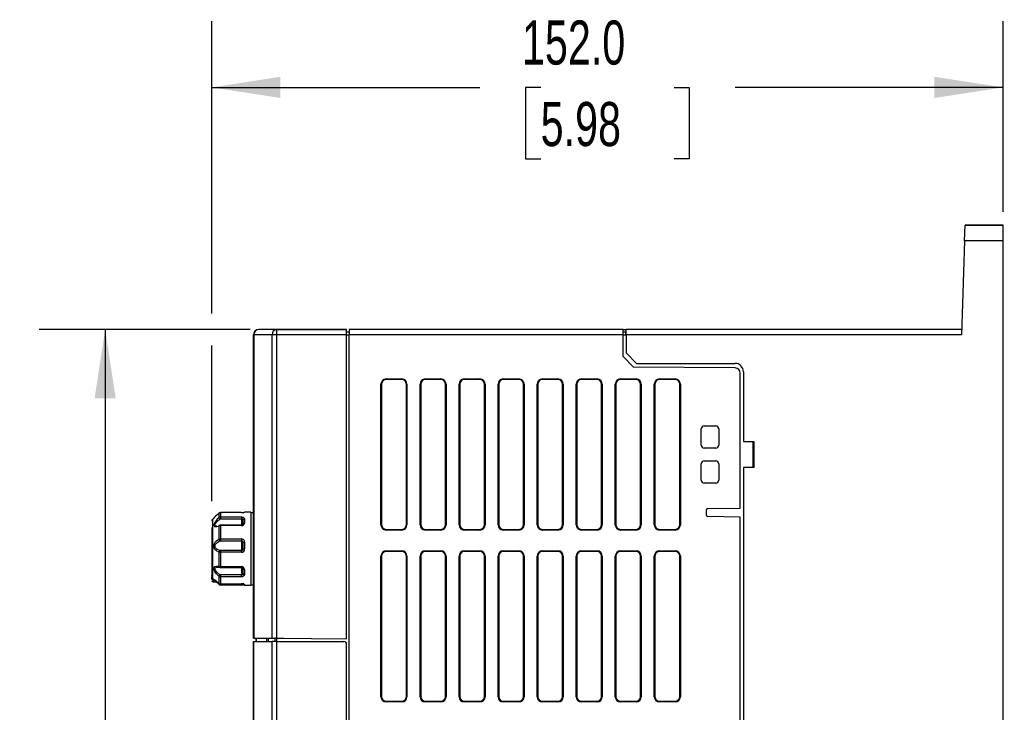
# Model space of a CAD drawing. Header units: millimetres. Extents: x 0 to 1118, y 0 to 864.
# Tile 7 of 21: x 448 to 637, y 330 to 463. Entities that reach past the tile are written whole.
import ezdxf

# ---------------------------------------------------------------- set-up
doc = ezdxf.new("R2010")
doc.units = ezdxf.units.MM
doc.header["$LTSCALE"] = 4
doc.layers.add('DIMENSIONS', color=140, linetype='Continuous', lineweight=25)
doc.styles.add('SLDTEXTSTYLE0', font='TXT', dxfattribs={"width": 0.7})
doc.dimstyles.new('SLDDIMSTYLE0', dxfattribs={"dimtxt": 8.632031, "dimasz": 13.208, "dimexe": 0, "dimexo": 0.0625, "dimgap": 2.158008, "dimtad": 0, "dimtih": 1, "dimtoh": 1, "dimrnd": 1e-09, "dimzin": 4, "dimdsep": 46, "dimtxsty": 'SLDTEXTSTYLE0', "dimsah": 1, "dimcen": 0.09, "dimadec": 0, "dimazin": 1, "dimtfac": 1, "dimtofl": 0, "dimtmove": 0, "dimatfit": 3, "dimfxl": 0, "dimfrac": 2, "dimtolj": 1, "dimtzin": 12, "dimarcsym": 0})

# ---------------------------------------------------------------- blocks, each defined once
blk = doc.blocks.new('_D_13')
at = {"layer": 'DIMENSIONS'}
for p, q in [((641.56, 423.23), (677.15, 423.23)), ((664.45, 423.23), (664.45, 318.88)), ((651.62, 303.23), (648.73, 303.23)), ((648.73, 303.23), (648.73, 289.51)), ((677.28, 303.23), (680.17, 303.23)), ((680.17, 303.23), (680.17, 289.51)), ((648.73, 289.51), (651.62, 289.51)), ((680.17, 289.51), (677.28, 289.51)), ((664.45, 183.23), (664.45, 287.58)), ((641.56, 183.23), (677.15, 183.23))]:
    blk.add_line(p, q, dxfattribs=at)
for points in [[(664.45, 423.23), (662.42, 410.02), (666.48, 410.02)], [(664.45, 183.23), (666.48, 196.44), (662.42, 196.44)]]:
    blk.add_solid(points, dxfattribs=at)
at = {"layer": 'DIMENSIONS', "char_height": 8.467, "attachment_point": 1, "style": 'SLDTEXTSTYLE0'}
for s, insert in [('240.0', (648.03, 316.08)), ('9.45', (651.62, 300.43))]:
    blk.add_mtext(s, dxfattribs=dict(at, insert=insert))
blk = doc.blocks.new('_D_14')
at = {"layer": 'DIMENSIONS'}
for p, q in [((484.48, 406.28), (484.48, 462.41)), ((636.48, 425.81), (636.48, 462.41)), ((484.48, 449.71), (535.96, 449.71)), ((547.65, 449.71), (544.75, 449.71)), ((544.75, 449.71), (544.75, 435.99)), ((573.3, 449.71), (576.2, 449.71)), ((576.2, 449.71), (576.2, 435.99)), ((636.48, 449.71), (585, 449.71)), ((544.75, 435.99), (547.65, 435.99)), ((576.2, 435.99), (573.3, 435.99)), ((484.48, 370.26), (484.48, 400.18))]:
    blk.add_line(p, q, dxfattribs=at)
for points in [[(484.48, 449.71), (497.68, 447.68), (497.68, 451.75)], [(636.48, 449.71), (623.27, 451.75), (623.27, 447.68)]]:
    blk.add_solid(points, dxfattribs=at)
at = {"layer": 'DIMENSIONS', "char_height": 8.467, "attachment_point": 1, "style": 'SLDTEXTSTYLE0'}
for s, insert in [('152.0', (544.06, 462.56)), ('5.98', (547.65, 446.91))]:
    blk.add_mtext(s, dxfattribs=dict(at, insert=insert))
blk = doc.blocks.new('_D_15')
at = {"layer": 'DIMENSIONS'}
for p, q in [((491.85, 403.23), (451.31, 403.23)), ((464.01, 403.23), (464.01, 308.88)), ((451.18, 293.23), (448.28, 293.23)), ((448.28, 293.23), (448.28, 279.51)), ((476.83, 293.23), (479.73, 293.23)), ((479.73, 293.23), (479.73, 279.51)), ((448.28, 279.51), (451.18, 279.51)), ((479.73, 279.51), (476.83, 279.51)), ((464.01, 183.23), (464.01, 277.58)), ((505.8, 183.23), (451.31, 183.23))]:
    blk.add_line(p, q, dxfattribs=at)
for points in [[(464.01, 403.23), (461.98, 390.02), (466.04, 390.02)], [(464.01, 183.23), (466.04, 196.44), (461.98, 196.44)]]:
    blk.add_solid(points, dxfattribs=at)
at = {"layer": 'DIMENSIONS', "char_height": 8.467, "attachment_point": 1, "style": 'SLDTEXTSTYLE0'}
for s, insert in [('220.0', (447.59, 306.08)), ('8.66', (451.18, 290.43))]:
    blk.add_mtext(s, dxfattribs=dict(at, insert=insert))

msp = doc.modelspace()

# ---------------------------------------------------------------- linework, layer by layer
for p, q in [((629.07, 420.231), (629.175, 423.231)), ((636.477, 423.231), (629.175, 423.231)), ((629.175, 423.231), (629.53, 423.231)), ((629.53, 423.231), (636.177, 423.231)), ((636.177, 423.231), (636.477, 423.231)), ((636.477, 420.231), (636.477, 423.231)), ((629.07, 420.231), (628.442, 402.231)), ((636.477, 420.231), (629.07, 420.231)), ((636.477, 188.231), (636.477, 420.231)), ((495.189, 403.231), (493.477, 403.231)), ((496.927, 403.231), (495.189, 403.231)), ((510.377, 403.231), (496.927, 403.231)), ((497.041, 403.231), (510.377, 403.231)), ((510.377, 402.231), (510.377, 403.231)), ((563.477, 403.231), (510.877, 403.231)), ((510.877, 403.231), (510.877, 402.231)), ((563.477, 402.231), (563.477, 403.231)), ((563.477, 403.231), (564.076, 403.231)), ((564.077, 402.231), (564.077, 403.231)), ((628.477, 403.231), (564.077, 403.231)), ((492.477, 402.231), (492.573, 402.231)), ((492.477, 343.991), (492.477, 402.231)), ((496.094, 402.231), (492.573, 402.231)), ((492.573, 402.231), (492.573, 343.991)), ((496.918, 402.231), (496.094, 402.231)), ((496.094, 343.96), (496.094, 402.231)), ((496.918, 402.231), (496.918, 343.953)), ((510.377, 402.231), (496.918, 402.231)), ((510.877, 402.731), (510.377, 402.731)), ((510.377, 343.835), (510.377, 402.231)), ((510.377, 402.231), (510.877, 402.231)), ((510.877, 196.231), (510.877, 402.231)), ((563.477, 402.231), (510.877, 402.231)), ((563.977, 402.731), (563.477, 402.731)), ((563.477, 398.035), (563.477, 402.231)), ((563.477, 402.231), (564.077, 402.231)), ((563.977, 402.231), (563.977, 402.731)), ((564.077, 402.231), (564.077, 398.731)), ((628.442, 402.231), (564.077, 402.231)), ((565.477, 396.018), (563.477, 398.035)), ((564.077, 398.731), (566.077, 396.731)), ((584.986, 395.847), (565.477, 396.018)), ((566.077, 396.731), (584.977, 396.731)), ((517.977, 393.731), (520.977, 393.731)), ((517.977, 393.731), (517.977, 393.604)), ((520.977, 393.604), (517.977, 393.604)), ((520.977, 393.604), (520.977, 393.731)), ((525.477, 393.731), (528.477, 393.731)), ((525.477, 393.731), (525.477, 393.604)), ((528.477, 393.604), (525.477, 393.604)), ((528.477, 393.604), (528.477, 393.731)), ((532.977, 393.731), (535.977, 393.731)), ((532.977, 393.731), (532.977, 393.604)), ((535.977, 393.604), (532.977, 393.604)), ((535.977, 393.604), (535.977, 393.731)), ((540.477, 393.731), (543.477, 393.731)), ((540.477, 393.731), (540.477, 393.604)), ((543.477, 393.604), (540.477, 393.604)), ((543.477, 393.604), (543.477, 393.731)), ((547.977, 393.731), (550.977, 393.731)), ((547.977, 393.731), (547.977, 393.604)), ((550.977, 393.604), (547.977, 393.604)), ((550.977, 393.604), (550.977, 393.731)), ((555.477, 393.731), (558.477, 393.731)), ((555.477, 393.731), (555.477, 393.604)), ((558.477, 393.604), (555.477, 393.604)), ((558.477, 393.604), (558.477, 393.731)), ((562.977, 393.731), (565.977, 393.731)), ((562.977, 393.731), (562.977, 393.604)), ((565.977, 393.604), (562.977, 393.604)), ((565.977, 393.604), (565.977, 393.731)), ((570.477, 393.731), (573.477, 393.731)), ((570.477, 393.731), (570.477, 393.604)), ((573.477, 393.604), (570.477, 393.604)), ((573.477, 393.604), (573.477, 393.731)), ((585.977, 368.944), (585.977, 394.847)), ((586.577, 395.131), (586.577, 381.731)), ((516.977, 365.731), (516.977, 392.731)), ((517.104, 392.731), (516.977, 392.731)), ((517.104, 392.731), (517.104, 365.731)), ((521.977, 392.731), (521.85, 392.731)), ((521.85, 365.731), (521.85, 392.731)), ((521.977, 392.731), (521.977, 365.731)), ((524.477, 365.731), (524.477, 392.731)), ((524.604, 392.731), (524.477, 392.731)), ((524.604, 392.731), (524.604, 365.731)), ((529.477, 392.731), (529.35, 392.731)), ((529.35, 365.731), (529.35, 392.731)), ((529.477, 392.731), (529.477, 365.731)), ((531.977, 365.731), (531.977, 392.731)), ((532.104, 392.731), (531.977, 392.731)), ((532.104, 392.731), (532.104, 365.731)), ((536.977, 392.731), (536.85, 392.731)), ((536.85, 365.731), (536.85, 392.731)), ((536.977, 392.731), (536.977, 365.731)), ((539.477, 365.731), (539.477, 392.731)), ((539.604, 392.731), (539.477, 392.731)), ((539.604, 392.731), (539.604, 365.731)), ((544.477, 392.731), (544.35, 392.731)), ((544.35, 365.731), (544.35, 392.731)), ((544.477, 392.731), (544.477, 365.731)), ((546.977, 365.731), (546.977, 392.731)), ((547.104, 392.731), (546.977, 392.731)), ((547.104, 392.731), (547.104, 365.731)), ((551.977, 392.731), (551.85, 392.731)), ((551.85, 365.731), (551.85, 392.731)), ((551.977, 392.731), (551.977, 365.731)), ((554.477, 365.731), (554.477, 392.731)), ((554.604, 392.731), (554.477, 392.731)), ((554.604, 392.731), (554.604, 365.731)), ((559.477, 392.731), (559.35, 392.731)), ((559.35, 365.731), (559.35, 392.731)), ((559.477, 392.731), (559.477, 365.731)), ((561.977, 365.731), (561.977, 392.731)), ((562.104, 392.731), (561.977, 392.731)), ((562.104, 392.731), (562.104, 365.731)), ((566.977, 392.731), (566.85, 392.731)), ((566.85, 365.731), (566.85, 392.731)), ((566.977, 392.731), (566.977, 365.731)), ((569.477, 365.731), (569.477, 392.731)), ((569.604, 392.731), (569.477, 392.731)), ((569.604, 392.731), (569.604, 365.731)), ((574.477, 392.731), (574.35, 392.731)), ((574.35, 365.731), (574.35, 392.731)), ((574.477, 392.731), (574.477, 365.731)), ((578.489, 381.031), (578.489, 384.131)), ((578.489, 384.131), (578.494, 384.131)), ((578.494, 381.031), (578.494, 384.131)), ((579.077, 384.718), (581.277, 384.718)), ((579.077, 384.714), (579.077, 384.718)), ((579.077, 384.714), (581.277, 384.714)), ((581.277, 384.718), (581.277, 384.714)), ((581.86, 384.131), (581.864, 384.131)), ((581.86, 384.131), (581.86, 381.031)), ((581.864, 384.131), (581.864, 381.031)), ((578.494, 381.031), (578.489, 381.031)), ((579.077, 380.443), (579.077, 380.448)), ((581.277, 380.448), (579.077, 380.448)), ((581.277, 380.443), (579.077, 380.443)), ((581.277, 380.448), (581.277, 380.443)), ((581.864, 381.031), (581.86, 381.031)), ((586.577, 381.731), (588.577, 381.731)), ((588.475, 376.731), (588.475, 381.731)), ((588.577, 381.731), (588.577, 376.731)), ((578.489, 374.331), (578.489, 377.431)), ((578.489, 377.431), (578.494, 377.431)), ((578.494, 374.331), (578.494, 377.431)), ((579.077, 378.018), (581.277, 378.018)), ((579.077, 378.014), (579.077, 378.018)), ((579.077, 378.014), (581.277, 378.014)), ((581.277, 378.018), (581.277, 378.014)), ((581.86, 377.431), (581.864, 377.431)), ((581.86, 377.431), (581.86, 374.331)), ((581.864, 377.431), (581.864, 374.331)), ((586.577, 376.731), (586.577, 232.731)), ((588.577, 376.731), (586.577, 376.731)), ((578.494, 374.331), (578.489, 374.331)), ((579.077, 373.743), (579.077, 373.748)), ((581.277, 373.748), (579.077, 373.748)), ((581.277, 373.743), (579.077, 373.743)), ((581.277, 373.748), (581.277, 373.743)), ((581.864, 374.331), (581.86, 374.331)), ((579.673, 368.834), (585.977, 368.944)), ((485.028, 367.182), (484.623, 366.777)), ((485.83, 367.953), (485.83, 367.097)), ((486.184, 368.097), (486.184, 367.229)), ((490.177, 368.097), (486.184, 368.097)), ((486.184, 367.229), (490.177, 367.229)), ((486.184, 367.229), (486.184, 366.858)), ((486.184, 366.858), (490.177, 366.858)), ((490.212, 368.098), (490.177, 368.099)), ((490.177, 367.229), (490.177, 366.858)), ((490.177, 366.858), (490.177, 365.682)), ((491.977, 368.131), (490.777, 368.131)), ((490.777, 366.885), (490.777, 366.055)), ((491.977, 368.131), (491.977, 367.202)), ((492.477, 368.031), (491.977, 368.031)), ((491.977, 367.202), (491.977, 356.631)), ((579.477, 367.527), (579.477, 368.634)), ((585.977, 367.217), (579.673, 367.327)), ((585.977, 242.244), (585.977, 367.217)), ((484.477, 365.182), (484.477, 364.331)), ((484.623, 366.777), (484.623, 355.484)), ((485.83, 365.489), (485.83, 362.964)), ((490.177, 365.684), (486.184, 365.684)), ((486.184, 365.574), (486.184, 365.68)), ((486.184, 365.574), (486.184, 363.013)), ((490.177, 365.574), (486.184, 365.574)), ((490.177, 365.574), (490.177, 365.68)), ((490.477, 366.639), (490.477, 366.259)), ((490.477, 366.259), (490.477, 365.844)), ((490.48, 366.73), (490.498, 366.728)), ((516.977, 365.731), (517.104, 365.731)), ((521.85, 365.731), (521.977, 365.731)), ((524.477, 365.731), (524.604, 365.731)), ((529.35, 365.731), (529.477, 365.731)), ((531.977, 365.731), (532.104, 365.731)), ((536.85, 365.731), (536.977, 365.731)), ((539.477, 365.731), (539.604, 365.731)), ((544.35, 365.731), (544.477, 365.731)), ((546.977, 365.731), (547.104, 365.731)), ((551.85, 365.731), (551.977, 365.731)), ((554.477, 365.731), (554.604, 365.731)), ((559.35, 365.731), (559.477, 365.731)), ((561.977, 365.731), (562.104, 365.731)), ((566.85, 365.731), (566.977, 365.731)), ((569.477, 365.731), (569.604, 365.731)), ((574.35, 365.731), (574.477, 365.731)), ((484.477, 364.331), (484.477, 355.916)), ((517.977, 364.858), (517.977, 364.731)), ((517.977, 364.858), (520.977, 364.858)), ((520.977, 364.731), (517.977, 364.731)), ((520.977, 364.731), (520.977, 364.858)), ((525.477, 364.858), (525.477, 364.731)), ((525.477, 364.858), (528.477, 364.858)), ((528.477, 364.731), (525.477, 364.731)), ((528.477, 364.731), (528.477, 364.858)), ((532.977, 364.858), (532.977, 364.731)), ((532.977, 364.858), (535.977, 364.858)), ((535.977, 364.731), (532.977, 364.731)), ((535.977, 364.731), (535.977, 364.858)), ((540.477, 364.858), (540.477, 364.731)), ((540.477, 364.858), (543.477, 364.858)), ((543.477, 364.731), (540.477, 364.731)), ((543.477, 364.731), (543.477, 364.858)), ((547.977, 364.858), (547.977, 364.731)), ((547.977, 364.858), (550.977, 364.858)), ((550.977, 364.731), (547.977, 364.731)), ((550.977, 364.731), (550.977, 364.858)), ((555.477, 364.858), (555.477, 364.731)), ((555.477, 364.858), (558.477, 364.858)), ((558.477, 364.731), (555.477, 364.731)), ((558.477, 364.731), (558.477, 364.858)), ((562.977, 364.858), (562.977, 364.731)), ((562.977, 364.858), (565.977, 364.858)), ((565.977, 364.731), (562.977, 364.731)), ((565.977, 364.731), (565.977, 364.858)), ((570.477, 364.858), (570.477, 364.731)), ((570.477, 364.858), (573.477, 364.858)), ((573.477, 364.731), (570.477, 364.731)), ((573.477, 364.731), (573.477, 364.858)), ((486.184, 363.013), (490.177, 363.013)), ((486.184, 363.013), (486.184, 362.657)), ((486.184, 362.657), (490.177, 362.657)), ((490.177, 363.013), (490.177, 362.657)), ((490.177, 362.657), (490.177, 361.653)), ((490.177, 361.653), (490.177, 360.769)), ((490.455, 362.46), (490.498, 362.344)), ((490.477, 362.328), (490.477, 361.097)), ((490.777, 362.382), (490.777, 361.095)), ((485.83, 360.472), (485.83, 357.758)), ((490.177, 360.769), (486.184, 360.769)), ((486.184, 360.769), (486.184, 360.448)), ((486.184, 360.448), (486.184, 357.694)), ((490.177, 360.448), (486.184, 360.448)), ((490.177, 360.448), (490.177, 360.769)), ((490.497, 361.099), (490.455, 360.966)), ((516.977, 332.731), (516.977, 359.731)), ((517.104, 359.731), (516.977, 359.731)), ((517.104, 359.731), (517.104, 332.731)), ((517.977, 360.731), (520.977, 360.731)), ((517.977, 360.731), (517.977, 360.604)), ((520.977, 360.604), (517.977, 360.604)), ((520.977, 360.604), (520.977, 360.731)), ((521.977, 359.731), (521.85, 359.731)), ((521.85, 332.731), (521.85, 359.731)), ((521.977, 359.731), (521.977, 332.731)), ((524.477, 332.731), (524.477, 359.731)), ((524.604, 359.731), (524.477, 359.731)), ((524.604, 359.731), (524.604, 332.731)), ((525.477, 360.731), (528.477, 360.731)), ((525.477, 360.731), (525.477, 360.604)), ((528.477, 360.604), (525.477, 360.604)), ((528.477, 360.604), (528.477, 360.731)), ((529.477, 359.731), (529.35, 359.731)), ((529.35, 332.731), (529.35, 359.731)), ((529.477, 359.731), (529.477, 332.731)), ((531.977, 332.731), (531.977, 359.731)), ((532.104, 359.731), (531.977, 359.731)), ((532.104, 359.731), (532.104, 332.731)), ((532.977, 360.731), (535.977, 360.731)), ((532.977, 360.731), (532.977, 360.604)), ((535.977, 360.604), (532.977, 360.604)), ((535.977, 360.604), (535.977, 360.731)), ((536.977, 359.731), (536.85, 359.731)), ((536.85, 332.731), (536.85, 359.731)), ((536.977, 359.731), (536.977, 332.731)), ((539.477, 332.731), (539.477, 359.731)), ((539.604, 359.731), (539.477, 359.731)), ((539.604, 359.731), (539.604, 332.731)), ((540.477, 360.731), (543.477, 360.731)), ((540.477, 360.731), (540.477, 360.604)), ((543.477, 360.604), (540.477, 360.604)), ((543.477, 360.604), (543.477, 360.731)), ((544.477, 359.731), (544.35, 359.731)), ((544.35, 332.731), (544.35, 359.731)), ((544.477, 359.731), (544.477, 332.731)), ((546.977, 332.731), (546.977, 359.731)), ((547.104, 359.731), (546.977, 359.731)), ((547.104, 359.731), (547.104, 332.731)), ((547.977, 360.731), (550.977, 360.731)), ((547.977, 360.731), (547.977, 360.604)), ((550.977, 360.604), (547.977, 360.604)), ((550.977, 360.604), (550.977, 360.731)), ((551.977, 359.731), (551.85, 359.731)), ((551.85, 332.731), (551.85, 359.731)), ((551.977, 359.731), (551.977, 332.731)), ((554.477, 332.731), (554.477, 359.731)), ((554.604, 359.731), (554.477, 359.731)), ((554.604, 359.731), (554.604, 332.731)), ((555.477, 360.731), (558.477, 360.731)), ((555.477, 360.731), (555.477, 360.604)), ((558.477, 360.604), (555.477, 360.604)), ((558.477, 360.604), (558.477, 360.731)), ((559.477, 359.731), (559.35, 359.731)), ((559.35, 332.731), (559.35, 359.731)), ((559.477, 359.731), (559.477, 332.731)), ((561.977, 332.731), (561.977, 359.731)), ((562.104, 359.731), (561.977, 359.731)), ((562.104, 359.731), (562.104, 332.731)), ((562.977, 360.731), (565.977, 360.731)), ((562.977, 360.731), (562.977, 360.604)), ((565.977, 360.604), (562.977, 360.604)), ((565.977, 360.604), (565.977, 360.731)), ((566.977, 359.731), (566.85, 359.731)), ((566.85, 332.731), (566.85, 359.731)), ((566.977, 359.731), (566.977, 332.731)), ((569.477, 332.731), (569.477, 359.731)), ((569.604, 359.731), (569.477, 359.731)), ((569.604, 359.731), (569.604, 332.731)), ((570.477, 360.731), (573.477, 360.731)), ((570.477, 360.731), (570.477, 360.604)), ((573.477, 360.604), (570.477, 360.604)), ((573.477, 360.604), (573.477, 360.731)), ((574.477, 359.731), (574.35, 359.731)), ((574.35, 332.731), (574.35, 359.731)), ((574.477, 359.731), (574.477, 332.731)), ((485.659, 357.631), (485.927, 357.586)), ((485.668, 357.597), (485.814, 357.59)), ((486.184, 357.694), (490.177, 357.694)), ((486.184, 357.694), (486.184, 357.55)), ((486.184, 357.562), (486.184, 357.542)), ((486.184, 357.542), (490.177, 357.542)), ((490.177, 357.694), (490.177, 357.551)), ((490.177, 357.624), (490.177, 357.273)), ((484.477, 355.366), (484.477, 355.781)), ((490.177, 356.11), (486.184, 356.11)), ((486.184, 356.11), (486.184, 355.722)), ((486.184, 355.722), (486.184, 354.389)), ((490.177, 355.722), (486.184, 355.722)), ((490.177, 357.273), (490.177, 356.11)), ((490.177, 355.722), (490.177, 356.11)), ((490.498, 356.293), (490.456, 356.261)), ((490.477, 357.316), (490.477, 357.327)), ((490.477, 357.316), (490.477, 356.369)), ((490.777, 357.145), (490.777, 356.631)), ((490.777, 356.631), (490.777, 356.156)), ((491.977, 356.631), (491.977, 354.131)), ((484.623, 355.484), (485.028, 355.08)), ((484.777, 355.331), (484.777, 355.182)), ((484.926, 355.182), (484.777, 355.182)), ((484.777, 355.182), (484.777, 354.768)), ((484.777, 354.768), (485.352, 354.768)), ((486.184, 354.392), (486.184, 354.164)), ((486.184, 354.389), (490.177, 354.389)), ((486.184, 354.389), (486.184, 354.379)), ((486.184, 354.378), (490.177, 354.378)), ((490.177, 354.164), (486.184, 354.164)), ((490.172, 354.381), (490.214, 354.388)), ((490.177, 354.164), (490.177, 354.392)), ((490.777, 354.243), (490.777, 354.131)), ((490.777, 354.131), (491.977, 354.131)), ((491.977, 354.231), (492.477, 354.231)), ((492.477, 343.991), (492.573, 343.991)), ((492.477, 244.531), (492.477, 343.331)), ((492.477, 343.331), (492.573, 343.331)), ((492.573, 244.531), (492.573, 343.331)), ((492.573, 343.331), (496.094, 343.331)), ((492.977, 343.931), (492.977, 343.331)), ((493.025, 343.931), (494.977, 343.934)), ((493.025, 343.931), (493.025, 343.331)), ((494.977, 343.97), (494.977, 343.331)), ((495.387, 343.935), (496.592, 343.937)), ((495.387, 343.331), (495.387, 343.935)), ((496.094, 343.96), (496.918, 343.953)), ((496.094, 244.531), (496.094, 343.331)), ((496.918, 343.331), (496.094, 343.331)), ((497.008, 343.938), (496.592, 343.937)), ((496.592, 343.937), (496.596, 343.331)), ((496.918, 343.953), (510.377, 343.835)), ((496.918, 343.331), (496.918, 244.531)), ((496.918, 343.331), (509.877, 343.331)), ((497.008, 343.938), (498.343, 343.94)), ((497.008, 343.331), (497.008, 343.938)), ((510.377, 244.531), (510.377, 342.831)), ((492.477, 335.297), (492.477, 334.44)), ((516.977, 332.731), (517.104, 332.731)), ((517.977, 331.858), (517.977, 331.731)), ((517.977, 331.858), (520.977, 331.858)), ((520.977, 331.731), (517.977, 331.731)), ((520.977, 331.731), (520.977, 331.858)), ((521.85, 332.731), (521.977, 332.731)), ((524.477, 332.731), (524.604, 332.731)), ((525.477, 331.858), (525.477, 331.731)), ((525.477, 331.858), (528.477, 331.858)), ((528.477, 331.731), (525.477, 331.731)), ((528.477, 331.731), (528.477, 331.858)), ((529.35, 332.731), (529.477, 332.731)), ((531.977, 332.731), (532.104, 332.731)), ((532.977, 331.858), (532.977, 331.731)), ((532.977, 331.858), (535.977, 331.858)), ((535.977, 331.731), (532.977, 331.731)), ((535.977, 331.731), (535.977, 331.858)), ((536.85, 332.731), (536.977, 332.731)), ((539.477, 332.731), (539.604, 332.731)), ((540.477, 331.858), (540.477, 331.731)), ((540.477, 331.858), (543.477, 331.858)), ((543.477, 331.731), (540.477, 331.731)), ((543.477, 331.731), (543.477, 331.858)), ((544.35, 332.731), (544.477, 332.731)), ((546.977, 332.731), (547.104, 332.731)), ((547.977, 331.858), (547.977, 331.731)), ((547.977, 331.858), (550.977, 331.858)), ((550.977, 331.731), (547.977, 331.731)), ((550.977, 331.731), (550.977, 331.858)), ((551.85, 332.731), (551.977, 332.731)), ((554.477, 332.731), (554.604, 332.731)), ((555.477, 331.858), (555.477, 331.731)), ((555.477, 331.858), (558.477, 331.858)), ((558.477, 331.731), (555.477, 331.731)), ((558.477, 331.731), (558.477, 331.858)), ((559.35, 332.731), (559.477, 332.731)), ((561.977, 332.731), (562.104, 332.731)), ((562.977, 331.858), (562.977, 331.731)), ((562.977, 331.858), (565.977, 331.858)), ((565.977, 331.731), (562.977, 331.731)), ((565.977, 331.731), (565.977, 331.858)), ((566.85, 332.731), (566.977, 332.731)), ((569.477, 332.731), (569.604, 332.731)), ((570.477, 331.858), (570.477, 331.731)), ((570.477, 331.858), (573.477, 331.858)), ((573.477, 331.731), (570.477, 331.731)), ((573.477, 331.731), (573.477, 331.858)), ((574.35, 332.731), (574.477, 332.731))]:
    msp.add_line(p, q)
at = {"flags": 128}
for points in [[(486.042, 366.815), (486.107, 366.848), (486.184, 366.858)], [(490.177, 367.229), (490.29, 367.224), (490.4, 367.207), (490.504, 367.178), (490.594, 367.14), (490.729, 367.03), (490.777, 366.885)], [(485.83, 365.489), (485.382, 365.343), (485.094, 365.361), (484.938, 365.477), (484.889, 365.66)], [(485.431, 365.494), (485.199, 365.552), (485.125, 365.627), (485.101, 365.727), (485.125, 365.851), (485.199, 365.997), (485.431, 366.287), (486.042, 366.815)], [(485.907, 365.62), (485.901, 365.618), (485.853, 365.565), (485.83, 365.489)], [(490.497, 365.923), (490.495, 365.85), (490.473, 365.809), (490.436, 365.77), (490.386, 365.735), (490.324, 365.707), (490.254, 365.689), (490.177, 365.682)], [(485.83, 360.472), (485.376, 360.702), (485.089, 361.005), (484.936, 361.325), (484.889, 361.647), (484.937, 361.976), (485.089, 362.317), (485.378, 362.664), (485.83, 362.964)], [(486.042, 360.781), (485.431, 361.058), (485.199, 361.314), (485.125, 361.482), (485.101, 361.654), (485.125, 361.828), (485.199, 362.004), (485.431, 362.287), (486.042, 362.638)], [(486.042, 362.638), (486.107, 362.653), (486.184, 362.657)], [(486.184, 360.769), (486.107, 360.772), (486.042, 360.781)], [(485.83, 355.841), (485.376, 356.313), (485.088, 356.722), (484.936, 357.056), (484.889, 357.331), (484.937, 357.557), (485.09, 357.729), (485.378, 357.82), (485.83, 357.758)], [(486.042, 356.15), (485.431, 356.665), (485.199, 356.969), (485.125, 357.131), (485.101, 357.274), (485.125, 357.398), (485.199, 357.499), (485.431, 357.61), (485.668, 357.597)], [(490.173, 357.546), (490.247, 357.539), (490.317, 357.519), (490.378, 357.488), (490.429, 357.447), (490.468, 357.4), (490.492, 357.349), (490.502, 357.299), (490.497, 357.251)], [(490.477, 357.331), (490.471, 357.39), (490.467, 357.409)], [(484.777, 355.826), (484.718, 355.83), (484.662, 355.841), (484.61, 355.859), (484.565, 355.883), (484.527, 355.912), (484.5, 355.945), (484.483, 355.982), (484.477, 356.019)], [(485.83, 355.841), (485.83, 355.621), (485.83, 355.415), (485.83, 355.225), (485.83, 355.052), (485.83, 354.895), (485.83, 354.754), (485.83, 354.632), (485.83, 354.527)], [(486.184, 356.11), (486.107, 356.12), (486.042, 356.15)], [(490.777, 356.156), (490.729, 355.977), (490.596, 355.839), (490.406, 355.753), (490.294, 355.73), (490.177, 355.722)], [(490.777, 357.145), (490.662, 357.158), (490.565, 357.195), (490.5, 357.251), (490.477, 357.316)], [(484.777, 355.182), (484.675, 355.193), (484.578, 355.228), (484.538, 355.255), (484.505, 355.288), (484.484, 355.325), (484.477, 355.366)], [(485.83, 354.309), (485.376, 354.746), (485.089, 355.02), (484.936, 355.175), (484.889, 355.241), (484.937, 355.231), (485.089, 355.134), (485.378, 354.916), (485.83, 354.527)], [(485.83, 354.527), (485.853, 354.503), (485.865, 354.504)], [(486.042, 354.436), (485.97, 354.373), (485.901, 354.324), (485.853, 354.302), (485.83, 354.309)], [(490.177, 354.163), (490.282, 354.166), (490.363, 354.177), (490.42, 354.197), (490.455, 354.226), (490.455, 354.227)], [(492.573, 343.991), (494.21, 343.976), (496.094, 343.96)], [(492.977, 343.931), (492.989, 343.931), (493.025, 343.931)]]:
    msp.add_lwpolyline(points, dxfattribs=at)
for centre, radius, start, end in [((493.477, 402.231), 1, 90, 180), ((493.528, 402.277), 0.955, 93.04996, 182.75527), ((497.018, 402.307), 0.928, 95.67945, 184.73195), ((525.693, 402.482), 28.776, 178.50901, 180.50027), ((584.977, 395.131), 1.6, 0, 90), ((584.977, 394.847), 1, 0, 89.5), ((517.977, 392.731), 1, 90, 180), ((517.977, 392.731), 0.873, 90, 180), ((520.977, 392.731), 1, 360, 90), ((520.977, 392.731), 0.873, 360, 90), ((525.477, 392.731), 1, 90, 180), ((525.477, 392.731), 0.873, 90, 180), ((528.477, 392.731), 1, 360, 90), ((528.477, 392.731), 0.873, 360, 90), ((532.977, 392.731), 1, 90, 180), ((532.977, 392.731), 0.873, 90, 180), ((535.977, 392.731), 1, 360, 90), ((535.977, 392.731), 0.873, 360, 90), ((540.477, 392.731), 1, 90, 180), ((540.477, 392.731), 0.873, 90, 180), ((543.477, 392.731), 1, 360, 90), ((543.477, 392.731), 0.873, 360, 90), ((547.977, 392.731), 1, 90, 180), ((547.977, 392.731), 0.873, 90, 180), ((550.977, 392.731), 1, 360, 90), ((550.977, 392.731), 0.873, 360, 90), ((555.477, 392.731), 1, 90, 180), ((555.477, 392.731), 0.873, 90, 180), ((558.477, 392.731), 1, 360, 90), ((558.477, 392.731), 0.873, 360, 90), ((562.977, 392.731), 1, 90, 180), ((562.977, 392.731), 0.873, 90, 180), ((565.977, 392.731), 1, 360, 90), ((565.977, 392.731), 0.873, 360, 90), ((570.477, 392.731), 1, 90, 180), ((570.477, 392.731), 0.873, 90, 180), ((573.477, 392.731), 1, 360, 90), ((573.477, 392.731), 0.873, 360, 90), ((579.077, 384.131), 0.587, 90, 180), ((579.077, 384.131), 0.583, 90, 180), ((581.277, 384.131), 0.587, 360, 90), ((581.277, 384.131), 0.583, 0, 90), ((579.077, 381.031), 0.587, 180, 270), ((579.077, 381.031), 0.583, 180, 270), ((581.277, 381.031), 0.587, 270, 0), ((581.277, 381.031), 0.583, 270, 0), ((579.077, 377.431), 0.587, 90, 180), ((579.077, 377.431), 0.583, 90, 180), ((581.277, 377.431), 0.587, 0, 90), ((581.277, 377.431), 0.583, 0, 90), ((579.077, 374.331), 0.587, 180, 270), ((579.077, 374.331), 0.583, 180, 270), ((581.277, 374.331), 0.587, 270, 0), ((581.277, 374.331), 0.583, 270, 0), ((579.677, 368.634), 0.2, 91, 180), ((487.385, 365.051), 2.57, 127.24199, 166.29661), ((636.188, 211.006), 217.347, 133.7716, 134.06499), ((486.184, 367.594), 0.503, 89.97044, 134.57058), ((486.18, 366.7), 0.529, 89.63287, 131.44065), ((486.541, 367.412), 0.777, 203.91652, 230.11652), ((490.212, 372.889), 4.791, 269.58045, 276.77101), ((490.187, 366.449), 0.409, 59.90006, 91.47603), ((490.752, 366.609), 0.277, 84.96915, 173.87645), ((490.765, 367.865), 0.266, 87.41241, 150.91614), ((579.677, 367.527), 0.2, 180, 269), ((484.977, 366.424), 0.5, 135, 180), ((486.175, 364.837), 0.737, 89.28501, 117.84909), ((486.179, 365.048), 0.635, 89.58554, 115.63325), ((490.215, 366.141), 0.568, 266.14222, 351.29777), ((490.294, 366.649), 0.183, 356.80406, 57.36684), ((490.739, 365.79), 0.268, 81.86216, 168.39033), ((517.977, 365.731), 1, 180, 270), ((517.977, 365.731), 0.873, 180, 270), ((520.977, 365.731), 1, 270, 360), ((520.977, 365.731), 0.873, 270, 360), ((525.477, 365.731), 1, 180, 270), ((525.477, 365.731), 0.873, 180, 270), ((528.477, 365.731), 1, 270, 360), ((528.477, 365.731), 0.873, 270, 360), ((532.977, 365.731), 1, 180, 270), ((532.977, 365.731), 0.873, 180, 270), ((535.977, 365.731), 1, 270, 360), ((535.977, 365.731), 0.873, 270, 360), ((540.477, 365.731), 1, 180, 270), ((540.477, 365.731), 0.873, 180, 270), ((543.477, 365.731), 1, 270, 360), ((543.477, 365.731), 0.873, 270, 360), ((547.977, 365.731), 1, 180, 270), ((547.977, 365.731), 0.873, 180, 270), ((550.977, 365.731), 1, 270, 360), ((550.977, 365.731), 0.873, 270, 360), ((555.477, 365.731), 1, 180, 270), ((555.477, 365.731), 0.873, 180, 270), ((558.477, 365.731), 1, 270, 360), ((558.477, 365.731), 0.873, 270, 360), ((562.977, 365.731), 1, 180, 270), ((562.977, 365.731), 0.873, 180, 270), ((565.977, 365.731), 1, 270, 360), ((565.977, 365.731), 0.873, 270, 360), ((570.477, 365.731), 1, 180, 270), ((570.477, 365.731), 0.873, 180, 270), ((573.477, 365.731), 1, 270, 360), ((573.477, 365.731), 0.873, 270, 360), ((486.168, 361.829), 1.184, 89.20896, 106.54281), ((486.238, 362.997), 0.409, 184.65939, 241.45723), ((490.17, 362.406), 0.607, 357.72522, 89.35543), ((490.178, 362.363), 0.294, 42.97808, 90.16997), ((490.144, 362.342), 0.334, 357.58157, 41.67533), ((490.704, 361.922), 0.466, 81.02935, 119.23269), ((486.178, 360.46), 0.348, 112.91028, 178.05959), ((486.164, 362.755), 2.307, 261.69112, 270.49949), ((490.163, 361.062), 0.614, 271.26053, 3.05603), ((490.177, 361.062), 0.293, 269.97655, 317.5158), ((490.144, 361.085), 0.333, 318.36382, 1.96709), ((490.702, 375.79), 14.695, 269.12361, 270.29332), ((517.977, 359.731), 1, 90, 180), ((517.977, 359.731), 0.873, 90, 180), ((520.977, 359.731), 1, 360, 90), ((520.977, 359.731), 0.873, 360, 90), ((525.477, 359.731), 1, 90, 180), ((525.477, 359.731), 0.873, 90, 180), ((528.477, 359.731), 1, 360, 90), ((528.477, 359.731), 0.873, 360, 90), ((532.977, 359.731), 1, 90, 180), ((532.977, 359.731), 0.873, 90, 180), ((535.977, 359.731), 1, 360, 90), ((535.977, 359.731), 0.873, 360, 90), ((540.477, 359.731), 1, 90, 180), ((540.477, 359.731), 0.873, 90, 180), ((543.477, 359.731), 1, 360, 90), ((543.477, 359.731), 0.873, 360, 90), ((547.977, 359.731), 1, 90, 180), ((547.977, 359.731), 0.873, 90, 180), ((550.977, 359.731), 1, 360, 90), ((550.977, 359.731), 0.873, 360, 90), ((555.477, 359.731), 1, 90, 180), ((555.477, 359.731), 0.873, 90, 180), ((558.477, 359.731), 1, 360, 90), ((558.477, 359.731), 0.873, 360, 90), ((562.977, 359.731), 1, 90, 180), ((562.977, 359.731), 0.873, 90, 180), ((565.977, 359.731), 1, 360, 90), ((565.977, 359.731), 0.873, 360, 90), ((570.477, 359.731), 1, 90, 180), ((570.477, 359.731), 0.873, 90, 180), ((573.477, 359.731), 1, 360, 90), ((573.477, 359.731), 0.873, 360, 90), ((486.173, 358.652), 0.958, 249.04478, 270.66002), ((486.003, 357.747), 0.173, 176.66597, 244.55601), ((486.181, 358.351), 0.806, 251.61797, 270.17518), ((490.197, 357.114), 0.581, 3.07647, 91.99865), ((484.977, 355.838), 0.5, 180, 225), ((486.441, 355.648), 0.64, 128.47503, 162.45457), ((486.178, 356.287), 0.565, 232.05792, 270.60756), ((490.185, 356.463), 0.353, 268.72338, 306.12387), ((490.248, 356.355), 0.229, 309.20953, 3.39885), ((490.74, 356.421), 0.268, 191.23687, 277.961), ((484.777, 355.068), 0.3, 180, 270), ((485.107, 355.464), 0.307, 229.24236, 270.44502), ((486.182, 354.906), 0.517, 227.08836, 270.15543), ((486.184, 354.668), 0.503, 225.42942, 270.02956), ((486.179, 354.868), 0.484, 229.20028, 270.60498), ((490.282, 353.509), 0.886, 56.00397, 96.80011), ((490.774, 354.541), 0.298, 180.46861, 270.46101), ((490.777, 354.431), 0.3, 180.00086, 270.00037), ((509.877, 342.831), 0.5, 0, 90), ((517.977, 332.731), 1, 180, 270), ((517.977, 332.731), 0.873, 180, 270), ((520.977, 332.731), 1, 270, 360), ((520.977, 332.731), 0.873, 270, 360), ((525.477, 332.731), 1, 180, 270), ((525.477, 332.731), 0.873, 180, 270), ((528.477, 332.731), 1, 270, 360), ((528.477, 332.731), 0.873, 270, 360), ((532.977, 332.731), 1, 180, 270), ((532.977, 332.731), 0.873, 180, 270), ((535.977, 332.731), 1, 270, 360), ((535.977, 332.731), 0.873, 270, 360), ((540.477, 332.731), 1, 180, 270), ((540.477, 332.731), 0.873, 180, 270), ((543.477, 332.731), 1, 270, 360), ((543.477, 332.731), 0.873, 270, 360), ((547.977, 332.731), 1, 180, 270), ((547.977, 332.731), 0.873, 180, 270), ((550.977, 332.731), 1, 270, 360), ((550.977, 332.731), 0.873, 270, 360), ((555.477, 332.731), 1, 180, 270), ((555.477, 332.731), 0.873, 180, 270), ((558.477, 332.731), 1, 270, 360), ((558.477, 332.731), 0.873, 270, 360), ((562.977, 332.731), 1, 180, 270), ((562.977, 332.731), 0.873, 180, 270), ((565.977, 332.731), 1, 270, 360), ((565.977, 332.731), 0.873, 270, 360), ((570.477, 332.731), 1, 180, 270), ((570.477, 332.731), 0.873, 180, 270), ((573.477, 332.731), 1, 270, 360), ((573.477, 332.731), 0.873, 270, 360)]:
    msp.add_arc(centre, radius, start, end)

# ---------------------------------------------------------------- dimensions: what is measured, and where the dimension line sits
at = {"layer": 'DIMENSIONS'}
for base, p1, p2, angle, picture, middle in [((636.477, 449.714), (484.477, 365.182), (636.477, 420.731), 0, '_D_14', (560.477, 449.714)), ((664.45, 183.231), (636.477, 423.231), (636.477, 183.231), 90, '_D_13', (664.45, 303.231)), ((464.009, 183.231), (496.927, 403.231), (510.877, 183.231), 90, '_D_15', (464.009, 293.231))]:
    dim = msp.add_linear_dim(base=base, p1=p1, p2=p2, angle=angle, dimstyle='SLDDIMSTYLE0', dxfattribs=at)
    dim.commit()
    dim.dimension.update_dxf_attribs({"geometry": picture, "text_midpoint": middle, "dimtype": 160})

doc.saveas('drawing.dxf')
